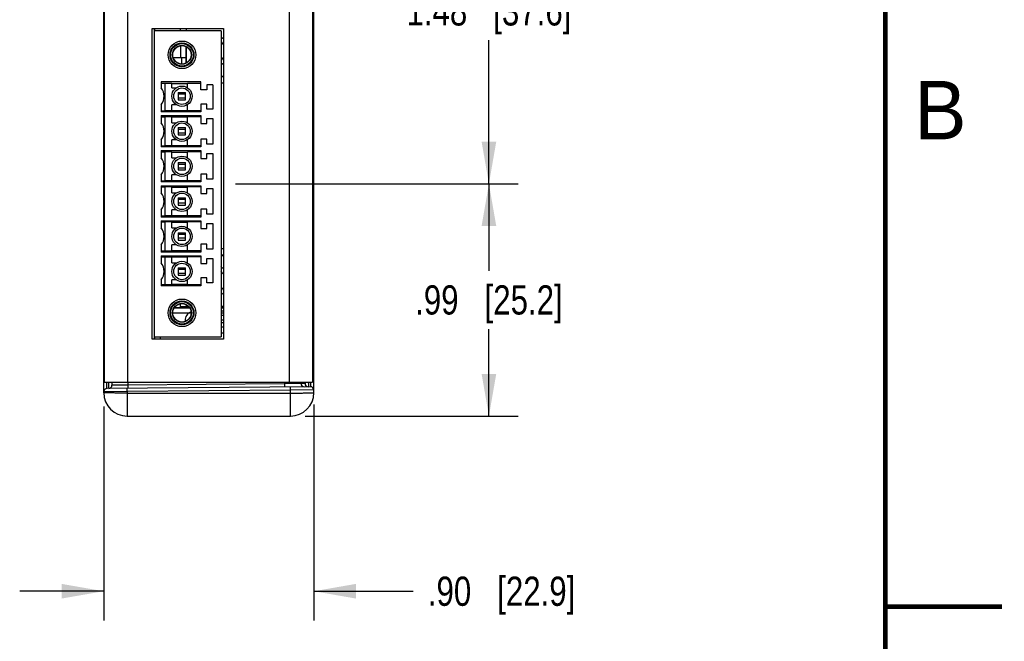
# Model space of a CAD drawing. Header units: inches. Extents: x 0 to 22, y 0 to 17.
# Tile 22 of 33: x 17.8 to 22, y 4.1 to 6.8. Entities that reach past the tile are written whole.
import ezdxf

# ---------------------------------------------------------------- set-up
doc = ezdxf.new("R2010")
doc.units = ezdxf.units.IN
doc.header["$LTSCALE"] = 1.21
doc.header["$MEASUREMENT"] = 0
doc.layers.get('0').update_dxf_attribs({"linetype": 'CONTINUOUS'})
doc.layers.add('COSMETIC', color=7, linetype='CONTINUOUS')
doc.layers.add('DIMENSIONS', color=7, linetype='CONTINUOUS')
doc.styles.get("Standard").update_dxf_attribs({"font": 'txt', "width": 0.8})
doc.styles.add('TEXTSTYLE_2', font='txt')
doc.dimstyles.new('DIMSTYLE_1', dxfattribs={"dimtxt": 0.125, "dimasz": 0.18, "dimexe": 0.125, "dimexo": 0.0625, "dimgap": 0.0625, "dimtad": 0, "dimtih": 1, "dimtoh": 1, "dimzin": 4, "dimdsep": 46, "dimtxsty": 'STANDARD', "dimblk": '_FILLED', "dimblk1": '_FILLED', "dimblk2": '_FILLED', "dimcen": 0.09, "dimadec": 0, "dimazin": 0, "dimtp": 0.001, "dimtm": 0.001, "dimtfac": 1, "dimtofl": 0, "dimtmove": 0, "dimatfit": 3, "dimldrblk": '_FILLED', "dimfxl": 1, "dimtolj": 1, "dimtzin": 4, "dimarcsym": 0})

# ---------------------------------------------------------------- blocks, each defined once
blk = doc.blocks.new('_FILLED')
at = {"color": 0, "linetype": 'BYBLOCK'}
blk.add_solid([(0, 0), (-1, 0.174), (-1, -0.174)], dxfattribs=at)
blk = doc.blocks.new('*D0')
at = {"layer": 'DIMENSIONS', "color": 2, "linetype": 'CONTINUOUS'}
for p, q in [((18.1524, 5.1069), (18.1524, 4.1906)), ((19.0524, 5.1145), (19.0524, 4.1906)), ((18.1524, 4.3156), (17.7924, 4.3156)), ((19.0524, 4.3156), (19.4782, 4.3156))]:
    blk.add_line(p, q, dxfattribs=at)
at = {"layer": 'DIMENSIONS', "color": 2, "linetype": 'CONTINUOUS', "xscale": 0.18, "yscale": 0.18, "zscale": 0.18}
blk.add_blockref('_FILLED', (18.1524, 4.3156), dxfattribs=at)
at = {"layer": 'DIMENSIONS', "color": 2, "linetype": 'CONTINUOUS', "xscale": 0.18, "yscale": 0.18, "zscale": 0.18, "rotation": 180}
blk.add_blockref('_FILLED', (19.0524, 4.3156), dxfattribs=at)
at = {"layer": 'DIMENSIONS', "color": 2, "linetype": 'CONTINUOUS', "insert": (19.5407, 4.3781), "char_height": 0.125, "width": 1.025, "attachment_point": 1, "line_spacing_factor": 0.9}
blk.add_mtext('.90{\\Ftxt.shx;\\W1.000000;\\H0.125000; }[22.9]', dxfattribs=at)
blk = doc.blocks.new('*D1')
at = {"layer": 'DIMENSIONS', "color": 2, "linetype": 'CONTINUOUS'}
for p, q in [((18.7174, 6.0594), (19.9274, 6.0594)), ((19.8024, 6.0594), (19.8024, 5.6875)), ((19.8024, 5.0656), (19.8024, 5.4375)), ((19.0149, 5.0656), (19.9274, 5.0656))]:
    blk.add_line(p, q, dxfattribs=at)
at = {"layer": 'DIMENSIONS', "color": 2, "linetype": 'CONTINUOUS', "xscale": 0.18, "yscale": 0.18, "zscale": 0.18}
for p, rotation in [((19.8024, 6.0594), 90), ((19.8024, 5.0656), 270)]:
    blk.add_blockref('_FILLED', p, dxfattribs=dict(at, rotation=rotation))
at = {"layer": 'DIMENSIONS', "color": 2, "linetype": 'CONTINUOUS', "insert": (19.8024, 5.625), "char_height": 0.125, "width": 1.025, "attachment_point": 2, "line_spacing_factor": 0.9}
blk.add_mtext('.99{\\Ftxt.shx;\\W1.000000;\\H0.125000; }[25.2]', dxfattribs=at)
blk = doc.blocks.new('*D3')
at = {"layer": 'DIMENSIONS', "color": 2, "linetype": 'CONTINUOUS'}
for p, q in [((18.7174, 7.5397), (19.9274, 7.5397)), ((19.8024, 7.5397), (19.8024, 6.9246)), ((19.8024, 6.0594), (19.8024, 6.6746)), ((18.7174, 6.0594), (19.9274, 6.0594))]:
    blk.add_line(p, q, dxfattribs=at)
at = {"layer": 'DIMENSIONS', "color": 2, "linetype": 'CONTINUOUS', "xscale": 0.18, "yscale": 0.18, "zscale": 0.18}
for p, rotation in [((19.8024, 7.5397), 90), ((19.8024, 6.0594), 270)]:
    blk.add_blockref('_FILLED', p, dxfattribs=dict(at, rotation=rotation))
at = {"layer": 'DIMENSIONS', "color": 2, "linetype": 'CONTINUOUS', "insert": (19.8024, 6.8621), "char_height": 0.125, "width": 1.125, "attachment_point": 2, "line_spacing_factor": 0.9}
blk.add_mtext('1.48{\\Ftxt.shx;\\W1.000000;\\H0.125000; }[37.6]', dxfattribs=at)

msp = doc.modelspace()

# ---------------------------------------------------------------- linework, layer by layer
at = {"color": 7, "linetype": 'CONTINUOUS'}
for p, q in [((18.1524, 5.1656), (18.1524, 8.4346)), ((19.0524, 5.1656), (19.0524, 8.4346)), ((18.3694, 5.3951), (18.3694, 6.7237)), ((18.6549, 6.7137), (18.3694, 6.7137)), ((18.4816, 6.7137), (18.4816, 6.7237)), ((18.5053, 6.7237), (18.5053, 6.7137)), ((18.5072, 6.7137), (18.5072, 6.7237)), ((18.6549, 6.7137), (18.6549, 5.4051)), ((18.4816, 6.6505), (18.4816, 6.6004)), ((18.5053, 6.5764), (18.5053, 6.6467)), ((18.5072, 6.5775), (18.5072, 6.6456)), ((18.4498, 6.6004), (18.5053, 6.6004)), ((18.4856, 6.6004), (18.4856, 6.5723)), ((18.5683, 6.4954), (18.399, 6.4954)), ((18.399, 6.4954), (18.399, 6.4705)), ((18.5683, 6.462), (18.5683, 6.4954)), ((18.6649, 6.5187), (18.6549, 6.5187)), ((18.6649, 6.5177), (18.6549, 6.5177)), ((18.4147, 6.4905), (18.4442, 6.4905)), ((18.4147, 6.4905), (18.4147, 6.3722)), ((18.4442, 6.4707), (18.4442, 6.4905)), ((18.4442, 6.4895), (18.5112, 6.4895)), ((18.4442, 6.4707), (18.4639, 6.4707)), ((18.5112, 6.4905), (18.5683, 6.4905)), ((18.5112, 6.4707), (18.5112, 6.4905)), ((18.5939, 6.462), (18.5683, 6.462)), ((18.6194, 6.4836), (18.5939, 6.4836)), ((18.5939, 6.4836), (18.5939, 6.462)), ((18.6194, 6.4836), (18.6194, 6.3791)), ((18.6649, 6.4901), (18.6549, 6.4901)), ((18.4718, 6.4501), (18.5033, 6.4501)), ((18.4718, 6.4501), (18.4718, 6.4186)), ((18.5033, 6.4426), (18.4718, 6.4426)), ((18.5033, 6.4262), (18.4718, 6.4262)), ((18.4718, 6.4186), (18.5033, 6.4186)), ((18.5033, 6.4186), (18.5033, 6.4501)), ((18.399, 6.3983), (18.399, 6.3673)), ((18.4442, 6.3722), (18.4147, 6.3722)), ((18.4639, 6.3981), (18.4442, 6.3981)), ((18.4442, 6.3722), (18.4442, 6.3981)), ((18.4442, 6.3732), (18.5112, 6.3732)), ((18.5112, 6.3722), (18.5112, 6.3981)), ((18.5683, 6.3722), (18.5112, 6.3722)), ((18.5939, 6.4007), (18.5683, 6.4007)), ((18.5683, 6.4007), (18.5683, 6.3673)), ((18.5939, 6.3791), (18.5939, 6.4007)), ((18.6194, 6.3791), (18.5939, 6.3791)), ((18.5683, 6.3673), (18.399, 6.3673)), ((18.399, 6.3515), (18.5683, 6.3515)), ((18.399, 6.3515), (18.399, 6.3205)), ((18.4442, 6.3466), (18.4147, 6.3466)), ((18.4147, 6.3466), (18.4147, 6.2222)), ((18.4442, 6.3207), (18.4442, 6.3466)), ((18.4442, 6.3456), (18.5112, 6.3456)), ((18.5683, 6.3466), (18.5112, 6.3466)), ((18.5112, 6.3207), (18.5112, 6.3466)), ((18.5683, 6.3515), (18.5683, 6.3181)), ((18.5939, 6.3397), (18.6194, 6.3397)), ((18.5939, 6.3181), (18.5939, 6.3397)), ((18.6194, 6.3397), (18.6194, 6.2291)), ((18.4442, 6.3207), (18.4639, 6.3207)), ((18.4718, 6.3001), (18.5033, 6.3001)), ((18.4718, 6.3001), (18.4718, 6.2686)), ((18.5033, 6.2926), (18.4718, 6.2926)), ((18.5033, 6.2686), (18.5033, 6.3001)), ((18.5683, 6.3181), (18.5939, 6.3181)), ((18.399, 6.2483), (18.399, 6.2173)), ((18.4639, 6.2481), (18.4442, 6.2481)), ((18.4442, 6.2222), (18.4442, 6.2481)), ((18.5033, 6.2762), (18.4718, 6.2762)), ((18.4718, 6.2686), (18.5033, 6.2686)), ((18.5112, 6.2222), (18.5112, 6.2481)), ((18.5939, 6.2507), (18.5683, 6.2507)), ((18.5683, 6.2507), (18.5683, 6.2173)), ((18.5939, 6.2291), (18.5939, 6.2507)), ((18.5683, 6.2173), (18.399, 6.2173)), ((18.399, 6.2015), (18.5683, 6.2015)), ((18.399, 6.2015), (18.399, 6.1705)), ((18.4442, 6.2222), (18.4147, 6.2222)), ((18.4442, 6.2232), (18.5112, 6.2232)), ((18.5683, 6.2222), (18.5112, 6.2222)), ((18.5683, 6.2015), (18.5683, 6.1681)), ((18.6194, 6.2291), (18.5939, 6.2291)), ((18.4442, 6.1966), (18.4147, 6.1966)), ((18.4147, 6.1966), (18.4147, 6.0722)), ((18.4442, 6.1707), (18.4442, 6.1966)), ((18.4442, 6.1956), (18.5112, 6.1956)), ((18.4442, 6.1707), (18.4639, 6.1707)), ((18.5683, 6.1966), (18.5112, 6.1966)), ((18.5112, 6.1707), (18.5112, 6.1966)), ((18.5683, 6.1681), (18.5939, 6.1681)), ((18.5939, 6.1897), (18.6194, 6.1897)), ((18.5939, 6.1681), (18.5939, 6.1897)), ((18.6194, 6.1897), (18.6194, 6.0791)), ((18.4718, 6.1501), (18.5033, 6.1501)), ((18.4718, 6.1501), (18.4718, 6.1186)), ((18.5033, 6.1426), (18.4718, 6.1426)), ((18.5033, 6.1262), (18.4718, 6.1262)), ((18.4718, 6.1186), (18.5033, 6.1186)), ((18.5033, 6.1186), (18.5033, 6.1501)), ((18.399, 6.0983), (18.399, 6.0673)), ((18.4639, 6.0981), (18.4442, 6.0981)), ((18.4442, 6.0722), (18.4442, 6.0981)), ((18.5112, 6.0722), (18.5112, 6.0981)), ((18.5939, 6.1007), (18.5683, 6.1007)), ((18.5683, 6.1007), (18.5683, 6.0673)), ((18.5939, 6.0791), (18.5939, 6.1007)), ((18.6194, 6.0791), (18.5939, 6.0791)), ((18.5683, 6.0673), (18.399, 6.0673)), ((18.399, 6.0515), (18.5683, 6.0515)), ((18.399, 6.0515), (18.399, 6.0205)), ((18.4442, 6.0722), (18.4147, 6.0722)), ((18.4442, 6.0466), (18.4147, 6.0466)), ((18.4147, 6.0466), (18.4147, 5.9222)), ((18.4442, 6.0732), (18.5112, 6.0732)), ((18.4442, 6.0207), (18.4442, 6.0466)), ((18.4442, 6.0456), (18.5112, 6.0456)), ((18.5683, 6.0722), (18.5112, 6.0722)), ((18.5683, 6.0466), (18.5112, 6.0466)), ((18.5112, 6.0207), (18.5112, 6.0466)), ((18.5683, 6.0515), (18.5683, 6.0181)), ((18.5939, 6.0397), (18.6194, 6.0397)), ((18.5939, 6.0181), (18.5939, 6.0397)), ((18.6194, 6.0397), (18.6194, 5.9291)), ((18.4442, 6.0207), (18.4639, 6.0207)), ((18.4718, 6.0001), (18.5033, 6.0001)), ((18.4718, 6.0001), (18.4718, 5.9686)), ((18.5033, 5.9926), (18.4718, 5.9926)), ((18.5033, 5.9686), (18.5033, 6.0001)), ((18.5683, 6.0181), (18.5939, 6.0181)), ((18.399, 5.9483), (18.399, 5.9173)), ((18.4639, 5.9481), (18.4442, 5.9481)), ((18.4442, 5.9222), (18.4442, 5.9481)), ((18.5033, 5.9762), (18.4718, 5.9762)), ((18.4718, 5.9686), (18.5033, 5.9686)), ((18.5112, 5.9222), (18.5112, 5.9481)), ((18.5939, 5.9507), (18.5683, 5.9507)), ((18.5683, 5.9507), (18.5683, 5.9173)), ((18.5939, 5.9291), (18.5939, 5.9507)), ((18.5683, 5.9173), (18.399, 5.9173)), ((18.4442, 5.9222), (18.4147, 5.9222)), ((18.4442, 5.9232), (18.5112, 5.9232)), ((18.5683, 5.9222), (18.5112, 5.9222)), ((18.6194, 5.9291), (18.5939, 5.9291)), ((18.399, 5.9015), (18.5683, 5.9015)), ((18.399, 5.9015), (18.399, 5.8705)), ((18.4442, 5.8966), (18.4147, 5.8966)), ((18.4147, 5.8966), (18.4147, 5.7722)), ((18.4442, 5.8707), (18.4442, 5.8966)), ((18.4442, 5.8956), (18.5112, 5.8956)), ((18.4442, 5.8707), (18.4639, 5.8707)), ((18.5683, 5.8966), (18.5112, 5.8966)), ((18.5112, 5.8707), (18.5112, 5.8966)), ((18.5683, 5.9015), (18.5683, 5.8681)), ((18.5683, 5.8681), (18.5939, 5.8681)), ((18.5939, 5.8897), (18.6194, 5.8897)), ((18.5939, 5.8681), (18.5939, 5.8897)), ((18.6194, 5.8897), (18.6194, 5.7791)), ((18.4718, 5.8501), (18.5033, 5.8501)), ((18.4718, 5.8501), (18.4718, 5.8186)), ((18.5033, 5.8426), (18.4718, 5.8426)), ((18.5033, 5.8262), (18.4718, 5.8262)), ((18.5033, 5.8186), (18.5033, 5.8501)), ((18.399, 5.7983), (18.399, 5.7673)), ((18.4639, 5.7981), (18.4442, 5.7981)), ((18.4442, 5.7722), (18.4442, 5.7981)), ((18.4718, 5.8186), (18.5033, 5.8186)), ((18.5112, 5.7722), (18.5112, 5.7981)), ((18.5939, 5.8007), (18.5683, 5.8007)), ((18.5683, 5.8007), (18.5683, 5.7673)), ((18.5939, 5.7791), (18.5939, 5.8007)), ((18.6194, 5.7791), (18.5939, 5.7791)), ((18.6549, 5.7819), (18.6649, 5.7819)), ((18.5683, 5.7673), (18.399, 5.7673)), ((18.399, 5.7515), (18.5683, 5.7515)), ((18.399, 5.7515), (18.399, 5.7205)), ((18.4147, 5.7722), (18.4442, 5.7722)), ((18.4147, 5.7466), (18.4442, 5.7466)), ((18.4147, 5.7466), (18.4147, 5.6283)), ((18.5112, 5.7732), (18.4442, 5.7732)), ((18.4442, 5.7207), (18.4442, 5.7466)), ((18.5112, 5.7456), (18.4442, 5.7456)), ((18.5683, 5.7722), (18.5112, 5.7722)), ((18.5683, 5.7466), (18.5112, 5.7466)), ((18.5112, 5.7207), (18.5112, 5.7466)), ((18.5683, 5.7515), (18.5683, 5.7181)), ((18.5939, 5.7397), (18.6194, 5.7397)), ((18.5939, 5.7181), (18.5939, 5.7397)), ((18.6194, 5.7397), (18.6194, 5.6352)), ((18.6649, 5.7543), (18.6549, 5.7543)), ((18.6549, 5.7533), (18.6649, 5.7533)), ((18.4442, 5.7207), (18.4639, 5.7207)), ((18.4718, 5.7001), (18.5033, 5.7001)), ((18.4718, 5.7001), (18.4718, 5.6686)), ((18.5033, 5.6686), (18.5033, 5.7001)), ((18.5683, 5.7181), (18.5939, 5.7181)), ((18.5033, 5.6926), (18.4718, 5.6926)), ((18.5033, 5.6762), (18.4718, 5.6762)), ((18.4718, 5.6686), (18.5033, 5.6686)), ((18.5939, 5.6568), (18.5683, 5.6568)), ((18.5683, 5.6568), (18.5683, 5.6234)), ((18.5939, 5.6352), (18.5939, 5.6568)), ((18.399, 5.6483), (18.399, 5.6234)), ((18.5683, 5.6234), (18.399, 5.6234)), ((18.4147, 5.6283), (18.4442, 5.6283)), ((18.4639, 5.6481), (18.4442, 5.6481)), ((18.4442, 5.6283), (18.4442, 5.6481)), ((18.4442, 5.6293), (18.5112, 5.6293)), ((18.5112, 5.6283), (18.5112, 5.6481)), ((18.5112, 5.6283), (18.5683, 5.6283)), ((18.6194, 5.6352), (18.5939, 5.6352)), ((18.4545, 5.5286), (18.5206, 5.5286)), ((18.4551, 5.5295), (18.52, 5.5295)), ((18.4816, 5.5295), (18.4816, 5.5461)), ((18.4816, 5.5338), (18.5166, 5.5338)), ((18.5053, 5.5424), (18.5053, 5.5338)), ((18.6649, 5.5348), (18.6549, 5.5348)), ((18.6549, 5.5338), (18.6649, 5.5338)), ((18.6549, 5.5295), (18.6649, 5.5295)), ((18.6549, 5.5286), (18.6649, 5.5286)), ((18.6549, 5.5159), (18.6649, 5.5161)), ((18.6649, 5.4961), (18.6549, 5.4959)), ((18.5006, 5.4739), (18.5085, 5.4739)), ((18.5006, 5.4739), (18.5006, 5.4701)), ((18.6649, 5.4761), (18.6549, 5.4759)), ((18.6549, 5.4655), (18.6649, 5.4657)), ((18.6649, 5.4457), (18.6549, 5.4455)), ((18.1549, 5.4045), (18.1524, 5.4045)), ((18.3694, 5.4051), (18.6549, 5.4051)), ((18.394, 5.4051), (18.394, 5.3951)), ((18.6649, 5.4207), (18.6549, 5.4206)), ((18.1524, 5.2737), (18.1549, 5.2737)), ((18.1535, 5.303), (18.1549, 5.3049)), ((18.1524, 5.2631), (18.1549, 5.2631)), ((19.0524, 5.2708), (19.0464, 5.2708)), ((18.1661, 5.1831), (18.166, 5.2106)), ((19.0385, 5.1907), (18.1661, 5.1831)), ((18.1738, 5.1832), (18.1739, 5.2106)), ((18.1874, 5.2106), (18.1874, 5.197)), ((18.2562, 5.1977), (18.1874, 5.197)), ((18.2562, 5.1977), (18.2561, 5.1839)), ((18.2562, 5.2106), (18.2562, 5.1977)), ((18.9264, 5.2035), (18.2562, 5.1977)), ((18.9264, 5.2035), (18.9263, 5.1898)), ((18.9264, 5.2106), (18.9264, 5.2035)), ((18.9976, 5.2043), (18.9264, 5.2035)), ((18.9524, 5.176), (18.9523, 5.19)), ((18.9976, 5.2106), (18.9976, 5.2043)), ((19.0147, 5.2044), (18.9976, 5.2043)), ((19.0149, 5.2049), (19.0147, 5.2044)), ((19.0387, 5.2106), (19.0385, 5.1907)), ((18.2524, 5.1699), (18.1524, 5.1694)), ((18.2524, 5.1699), (18.2523, 5.1839)), ((18.9524, 5.176), (18.2524, 5.1699)), ((18.2524, 5.1699), (18.2524, 5.0656)), ((18.2524, 5.1638), (18.9524, 5.1638)), ((19.0524, 5.177), (18.9524, 5.176)), ((18.9524, 5.0656), (18.9524, 5.176)), ((18.2524, 5.0656), (18.9524, 5.0656))]:
    msp.add_line(p, q, dxfattribs=at)
at = {"color": 3, "linetype": 'CONTINUOUS'}
for p, q in [((18.1549, 8.3896), (18.1549, 5.2106)), ((18.2549, 8.3896), (18.2549, 5.2106)), ((18.9464, 8.3896), (18.9464, 5.2106)), ((19.0464, 8.3896), (19.0464, 5.2106)), ((18.3594, 5.3951), (18.3594, 6.7237)), ((18.3594, 6.7237), (18.6649, 6.7237)), ((18.6649, 6.7237), (18.6649, 5.3951)), ((18.6649, 5.3951), (18.3594, 5.3951)), ((18.1549, 5.2106), (19.0464, 5.2106))]:
    msp.add_line(p, q, dxfattribs=at)
at = {"color": 7, "linetype": 'CONTINUOUS', "const_width": 0.02}
for points in [[(21.5, 0.5), (21.5, 16.5)], [(22, 4.25), (21.5, 4.25)]]:
    msp.add_lwpolyline(points, dxfattribs=at)
at = {"color": 7, "linetype": 'CONTINUOUS'}
for centre, radius in [((18.4876, 6.6116), 0.0591), ((18.4876, 6.6116), 0.0512), ((18.4876, 6.6116), 0.0482), ((18.4876, 6.6116), 0.0404), ((18.4876, 6.6116), 0.0394), ((18.4876, 6.4344), 0.0433), ((18.4876, 6.4344), 0.0354), ((18.4876, 6.2844), 0.0433), ((18.4876, 6.2844), 0.0354), ((18.4876, 6.1344), 0.0433), ((18.4876, 6.1344), 0.0354), ((18.4876, 5.9844), 0.0433), ((18.4876, 5.9844), 0.0354), ((18.4876, 5.8344), 0.0433), ((18.4876, 5.8344), 0.0354), ((18.4876, 5.6844), 0.0433), ((18.4876, 5.6844), 0.0354), ((18.4876, 5.5072), 0.0591), ((18.4876, 5.5072), 0.0512), ((18.4876, 5.5072), 0.0482), ((18.4876, 5.5072), 0.0404), ((18.4876, 5.5072), 0.0394)]:
    msp.add_circle(centre, radius, dxfattribs=at)
for centre, radius, start, end in [((18.6165, 6.6279), 0.0709, 46.9306, 57.1762), ((18.6165, 6.6279), 0.056, 30.1877, 46.7161), ((18.6165, 6.6279), 0.056, 313.2839, 329.8123), ((18.6165, 6.6279), 0.0709, 302.8261, 313.061), ((18.3498, 6.4344), 0.061, 323.7507, 36.2493), ((18.3498, 6.2844), 0.061, 323.7507, 36.2493), ((18.3498, 6.1344), 0.061, 323.7507, 36.2493), ((18.3498, 5.9844), 0.061, 323.7507, 36.2493), ((18.3498, 5.8344), 0.061, 323.7507, 36.2493), ((18.3498, 5.6844), 0.061, 323.7507, 36.2493), ((18.6165, 5.6441), 0.0709, 46.9306, 57.1762), ((18.6165, 5.6441), 0.056, 30.1877, 46.7161), ((18.6165, 5.6441), 0.056, 313.2839, 329.8123), ((18.6165, 5.6441), 0.0709, 302.8261, 313.061), ((18.5191, 5.5466), 0.0118, 213.8848, 248.7585), ((18.5406, 5.4739), 0.04, 110.3893, 179.9991), ((18.1724, 5.3143), 0.02, 151.109, 180), ((18.1737, 5.197), 0.0138, 270.5, 360), ((19.0114, 5.2043), 0.0138, 179.9818, 270.4811), ((19.0284, 5.2044), 0.0138, 179.9818, 270.4811), ((18.2687, 5.2318), 0.7615, 358.0178, 358.4007), ((19.0387, 5.177), 0.0138, 0, 90.5), ((18.1662, 5.1694), 0.0138, 90.5, 180), ((18.2524, 5.1656), 0.1, 180, 270), ((18.9524, 5.1656), 0.1, 270, 360)]:
    msp.add_arc(centre, radius, start, end, dxfattribs=at)
for points, knots in [([(18.399, 6.4908), (18.399, 6.4908), (18.3991, 6.4908), (18.3993, 6.4907), (18.3997, 6.4907), (18.4002, 6.4907), (18.4009, 6.4906), (18.4017, 6.4906), (18.4026, 6.4906), (18.404, 6.4906), (18.4061, 6.4905), (18.4088, 6.4905), (18.4117, 6.4905), (18.4137, 6.4905), (18.4147, 6.4905)], [0, 0, 0, 0, 0.005152, 0.019651, 0.043516, 0.0766, 0.118564, 0.168984, 0.227426, 0.293318, 0.444725, 0.617482, 0.80518, 1, 1, 1, 1]), ([(18.399, 6.3719), (18.399, 6.3719), (18.3991, 6.3719), (18.3993, 6.372), (18.3997, 6.372), (18.4002, 6.372), (18.4009, 6.372), (18.4017, 6.3721), (18.4026, 6.3721), (18.404, 6.3721), (18.4061, 6.3721), (18.4088, 6.3722), (18.4117, 6.3722), (18.4137, 6.3722), (18.4147, 6.3722)], [0, 0, 0, 0, 0.005152, 0.019649, 0.043512, 0.076596, 0.118562, 0.168985, 0.227429, 0.293321, 0.444727, 0.617479, 0.805179, 1, 1, 1, 1]), ([(18.399, 6.3469), (18.399, 6.3469), (18.3991, 6.3469), (18.3993, 6.3468), (18.3997, 6.3468), (18.4002, 6.3468), (18.4009, 6.3468), (18.4017, 6.3467), (18.4026, 6.3467), (18.404, 6.3467), (18.4061, 6.3466), (18.4088, 6.3466), (18.4117, 6.3466), (18.4137, 6.3466), (18.4147, 6.3466)], [0, 0, 0, 0, 0.005152, 0.019651, 0.043516, 0.0766, 0.118564, 0.168984, 0.227426, 0.293318, 0.444725, 0.617482, 0.80518, 1, 1, 1, 1]), ([(18.399, 6.2219), (18.399, 6.2219), (18.3991, 6.2219), (18.3993, 6.222), (18.3997, 6.222), (18.4002, 6.222), (18.4009, 6.222), (18.4017, 6.2221), (18.4026, 6.2221), (18.404, 6.2221), (18.4061, 6.2221), (18.4088, 6.2222), (18.4117, 6.2222), (18.4137, 6.2222), (18.4147, 6.2222)], [0, 0, 0, 0, 0.005152, 0.019649, 0.043512, 0.076596, 0.118562, 0.168985, 0.227429, 0.293321, 0.444727, 0.617479, 0.805179, 1, 1, 1, 1]), ([(18.399, 6.1969), (18.399, 6.1969), (18.3991, 6.1969), (18.3993, 6.1968), (18.3997, 6.1968), (18.4002, 6.1968), (18.4009, 6.1968), (18.4017, 6.1967), (18.4026, 6.1967), (18.404, 6.1967), (18.4061, 6.1966), (18.4088, 6.1966), (18.4117, 6.1966), (18.4137, 6.1966), (18.4147, 6.1966)], [0, 0, 0, 0, 0.005152, 0.019651, 0.043516, 0.0766, 0.118564, 0.168984, 0.227426, 0.293318, 0.444725, 0.617482, 0.80518, 1, 1, 1, 1]), ([(18.399, 6.0719), (18.399, 6.0719), (18.3991, 6.0719), (18.3993, 6.072), (18.3997, 6.072), (18.4002, 6.072), (18.4009, 6.072), (18.4017, 6.0721), (18.4026, 6.0721), (18.404, 6.0721), (18.4061, 6.0721), (18.4088, 6.0722), (18.4117, 6.0722), (18.4137, 6.0722), (18.4147, 6.0722)], [0, 0, 0, 0, 0.005152, 0.019649, 0.043512, 0.076596, 0.118562, 0.168985, 0.227429, 0.293321, 0.444727, 0.617479, 0.805179, 1, 1, 1, 1]), ([(18.399, 6.0469), (18.399, 6.0469), (18.3991, 6.0469), (18.3993, 6.0468), (18.3997, 6.0468), (18.4002, 6.0468), (18.4009, 6.0468), (18.4017, 6.0467), (18.4026, 6.0467), (18.404, 6.0467), (18.4061, 6.0466), (18.4088, 6.0466), (18.4117, 6.0466), (18.4137, 6.0466), (18.4147, 6.0466)], [0, 0, 0, 0, 0.005152, 0.019651, 0.043516, 0.0766, 0.118564, 0.168984, 0.227426, 0.293318, 0.444725, 0.617482, 0.80518, 1, 1, 1, 1]), ([(18.399, 5.9219), (18.399, 5.9219), (18.3991, 5.9219), (18.3993, 5.922), (18.3997, 5.922), (18.4002, 5.922), (18.4009, 5.922), (18.4017, 5.9221), (18.4026, 5.9221), (18.404, 5.9221), (18.4061, 5.9221), (18.4088, 5.9222), (18.4117, 5.9222), (18.4137, 5.9222), (18.4147, 5.9222)], [0, 0, 0, 0, 0.005152, 0.019649, 0.043512, 0.076596, 0.118562, 0.168985, 0.227429, 0.293321, 0.444727, 0.617479, 0.805179, 1, 1, 1, 1]), ([(18.399, 5.8969), (18.399, 5.8969), (18.3991, 5.8969), (18.3993, 5.8968), (18.3997, 5.8968), (18.4002, 5.8968), (18.4009, 5.8968), (18.4017, 5.8967), (18.4026, 5.8967), (18.404, 5.8967), (18.4061, 5.8966), (18.4088, 5.8966), (18.4117, 5.8966), (18.4137, 5.8966), (18.4147, 5.8966)], [0, 0, 0, 0, 0.005152, 0.019651, 0.043516, 0.0766, 0.118564, 0.168984, 0.227426, 0.293318, 0.444725, 0.617482, 0.80518, 1, 1, 1, 1]), ([(18.399, 5.7719), (18.399, 5.7719), (18.3991, 5.7719), (18.3993, 5.772), (18.3997, 5.772), (18.4002, 5.772), (18.4009, 5.772), (18.4017, 5.7721), (18.4026, 5.7721), (18.404, 5.7721), (18.4061, 5.7721), (18.4088, 5.7722), (18.4117, 5.7722), (18.4137, 5.7722), (18.4147, 5.7722)], [0, 0, 0, 0, 0.005152, 0.019649, 0.043512, 0.076596, 0.118562, 0.168985, 0.227429, 0.293321, 0.444727, 0.617479, 0.805179, 1, 1, 1, 1]), ([(18.399, 5.7469), (18.399, 5.7469), (18.3991, 5.7469), (18.3993, 5.7468), (18.3997, 5.7468), (18.4002, 5.7468), (18.4009, 5.7468), (18.4017, 5.7467), (18.4026, 5.7467), (18.404, 5.7467), (18.4061, 5.7466), (18.4088, 5.7466), (18.4117, 5.7466), (18.4137, 5.7466), (18.4147, 5.7466)], [0, 0, 0, 0, 0.005152, 0.019651, 0.043516, 0.0766, 0.118564, 0.168984, 0.227426, 0.293318, 0.444725, 0.617482, 0.80518, 1, 1, 1, 1]), ([(18.399, 5.628), (18.399, 5.628), (18.3991, 5.628), (18.3993, 5.6281), (18.3997, 5.6281), (18.4002, 5.6281), (18.4009, 5.6281), (18.4017, 5.6282), (18.4026, 5.6282), (18.404, 5.6282), (18.4061, 5.6282), (18.4088, 5.6283), (18.4117, 5.6283), (18.4137, 5.6283), (18.4147, 5.6283)], [0, 0, 0, 0, 0.005152, 0.019649, 0.043512, 0.076596, 0.118562, 0.168985, 0.227429, 0.293321, 0.444727, 0.617479, 0.805179, 1, 1, 1, 1]), ([(18.1549, 5.3237), (18.1545, 5.323), (18.1531, 5.3201), (18.1524, 5.3168), (18.1524, 5.3143)], [0, 0, 0, 0, 0.243985, 1, 1, 1, 1]), ([(18.1549, 5.3168), (18.1542, 5.3161), (18.1529, 5.3143), (18.1524, 5.3122), (18.1524, 5.3112)], [0, 0, 0, 0, 0.519466, 1, 1, 1, 1]), ([(18.1524, 5.2993), (18.1524, 5.3003), (18.1527, 5.3016), (18.1533, 5.3027), (18.1535, 5.303)], [0, 0, 0, 0, 0.740958, 1, 1, 1, 1]), ([(19.0156, 5.2105), (19.0156, 5.2093), (19.0154, 5.2075), (19.0151, 5.2056), (19.0149, 5.2049)], [0, 0, 0, 0, 0.637185, 1, 1, 1, 1]), ([(19.0297, 5.2055), (19.0297, 5.2033), (19.0296, 5.2004), (19.0294, 5.1967), (19.0292, 5.1946), (19.0291, 5.193), (19.0289, 5.1917), (19.0288, 5.1911), (19.0287, 5.1907), (19.0286, 5.1907)], [0, 0, 0, 0, 0.427105, 0.598343, 0.739974, 0.851226, 0.931522, 0.980671, 1, 1, 1, 1]), ([(18.2524, 5.1638), (18.2459, 5.1638), (18.2332, 5.1638), (18.2147, 5.1639), (18.1976, 5.1641), (18.1846, 5.1643), (18.1754, 5.1644), (18.1696, 5.1646), (18.1645, 5.1647), (18.1604, 5.1649), (18.1571, 5.165), (18.1549, 5.1652), (18.1536, 5.1653), (18.153, 5.1654), (18.1527, 5.1654), (18.1524, 5.1655), (18.1524, 5.1656)], [0, 0, 0, 0, 0.194941, 0.382438, 0.555198, 0.706652, 0.772527, 0.830957, 0.8814, 0.923357, 0.956433, 0.980323, 0.988747, 0.99481, 0.998521, 1, 1, 1, 1]), ([(18.9524, 5.1638), (18.9589, 5.1638), (18.9717, 5.1638), (18.9902, 5.1639), (19.0073, 5.1641), (19.0203, 5.1643), (19.0295, 5.1644), (19.0353, 5.1646), (19.0404, 5.1647), (19.0445, 5.1649), (19.0478, 5.165), (19.05, 5.1652), (19.0513, 5.1653), (19.0519, 5.1654), (19.0522, 5.1654), (19.0524, 5.1655), (19.0524, 5.1656)], [0, 0, 0, 0, 0.194937, 0.382433, 0.555195, 0.70665, 0.772525, 0.830956, 0.881399, 0.923356, 0.956433, 0.980323, 0.988747, 0.99481, 0.998521, 1, 1, 1, 1])]:
    msp.add_open_spline(points, degree=3, knots=knots, dxfattribs=at)
at = {"layer": 'COSMETIC', "color": 4, "linetype": 'CONTINUOUS'}
for p, q in [((18.3694, 6.7237), (18.3694, 6.7137)), ((18.3694, 5.4051), (18.3694, 5.3951))]:
    msp.add_line(p, q, dxfattribs=at)
at = {"layer": 'COSMETIC', "color": 7, "linetype": 'CONTINUOUS'}
for p, q in [((18.5206, 5.5286), (18.4545, 5.5286)), ((18.6649, 5.5286), (18.6549, 5.5286)), ((18.5269, 5.5061), (18.4482, 5.5061)), ((18.6649, 5.5061), (18.6549, 5.5061))]:
    msp.add_line(p, q, dxfattribs=at)

# ---------------------------------------------------------------- texts
at = {"color": 2, "linetype": 'CONTINUOUS', "insert": (21.625, 6.5), "char_height": 0.25, "width": 0.25, "attachment_point": 1, "line_spacing_factor": 0.9, "style": 'TEXTSTYLE_2'}
msp.add_mtext('B', dxfattribs=at)

# ---------------------------------------------------------------- dimensions: what is measured, and where the dimension line sits
at = {"layer": 'DIMENSIONS', "color": 2, "linetype": 'CONTINUOUS'}
for base, p1, p2, picture, middle in [((19.8024, 7.5397), (18.6549, 6.0594), (18.6549, 7.5397), '*D3', (19.8024, 6.7996)), ((19.8024, 6.0594), (18.9524, 5.0656), (18.6549, 6.0594), '*D1', (19.8024, 5.5625))]:
    dim = msp.add_linear_dim(base=base, p1=p1, p2=p2, angle=90, dimstyle='DIMSTYLE_1', dxfattribs=at)
    dim.commit()
    dim.dimension.update_dxf_attribs({"geometry": picture, "text_midpoint": middle, "dimtype": 160})
dim = msp.add_linear_dim(base=(19.0524, 4.3156), p1=(18.1524, 5.1694), p2=(19.0524, 5.177), dimstyle='DIMSTYLE_1', dxfattribs=at)
dim.commit()
dim.dimension.update_dxf_attribs({"geometry": '*D0', "text_midpoint": (20.0532, 4.3156), "dimtype": 160})

doc.saveas('drawing.dxf')
